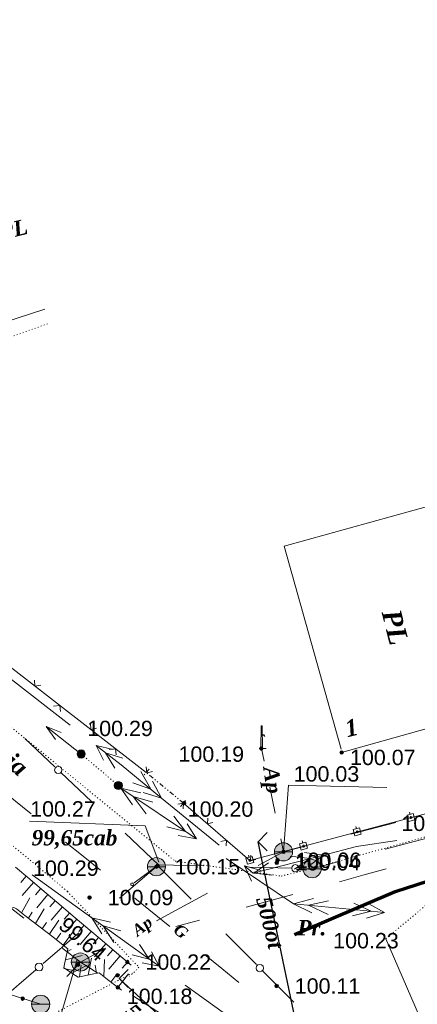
# Model space of a CAD drawing. Header units: millimetres. Extents: x 9396 to 25236, y 15106 to 31102.
# Tile 207 of 256: x 11428 to 11472, y 16550 to 16659. Entities that reach past the tile are written whole.
import ezdxf
from ezdxf.enums import TextEntityAlignment as Align

# ---------------------------------------------------------------- set-up
doc = ezdxf.new("R2010")
doc.units = ezdxf.units.MM
for name, pattern in [('DIVIDE', [1.25, 0.5, -0.25, 0, -0.25, 0, -0.25]), ('DOT', [0.25, 0, -0.25]), ('HIDDEN', [0.375, 0.25, -0.125])]:
    doc.linetypes.add(name, pattern=pattern)
for name, color, linetype, lineweight, true_color in [('1001010', 7, 'Continuous', 9, 0x000000), ('10010212', 7, 'Continuous', 9, 0x000000), ('1006010', 7, 'DOT', 9, 0x000000), ('1060000', 7, 'Continuous', 9, 0x000000), ('1070000', 7, 'DOT', 9, 0x000000), ('2030012', 7, 'Continuous', 9, 0x000000), ('21100200', 7, 'HIDDEN', 0, 0x800080), ('3000105', 7, 'DIVIDE', 9, 0x000000), ('3000130', 7, 'Continuous', 9, 0x000000), ('3000260', 7, 'Continuous', 9, 0x000000), ('5010210', 7, 'Continuous', 20, 0x008000), ('5010220', 7, 'Continuous', 30, 0x000000), ('5010420', 7, 'Continuous', 9, 0x000000), ('5010530', 7, 'Continuous', 9, 0x000000), ('6011210', 1, 'Continuous', 9, 0xff0000), ('6011300', 1, 'Continuous', 20, 0xff0000), ('8010120', 7, 'Continuous', 20, 0x0080ff), ('9010110', 7, 'Continuous', 9, 0x000000), ('9010120', 7, 'Continuous', 20, 0x000000)]:
    doc.layers.add(name, color=color, linetype=linetype, lineweight=lineweight, true_color=true_color)
doc.layers.add('Канализация', color=1, linetype='Continuous', lineweight=70)
doc.styles.add('1', font='timesbi.ttf', dxfattribs={"height": 0.0012697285})
doc.styles.add('10', font='timesbi.ttf', dxfattribs={"height": 0.001481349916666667})
doc.styles.add('12', font='timesbi.ttf', dxfattribs={"height": 0.001692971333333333})
doc.styles.add('2', font='timesbi.ttf', dxfattribs={"height": 0.001692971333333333})
doc.styles.add('9', font='timesbi.ttf', dxfattribs={"height": 0.001692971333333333})
doc.styles.add('F2', font='arial.ttf', dxfattribs={"height": 0.001692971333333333})

# ---------------------------------------------------------------- blocks, each defined once
blk = doc.blocks.new('SYMBOL5010420')
at = {"true_color": 0xffffff}
h = blk.add_hatch(color=7, dxfattribs=at)
edge = h.paths.add_edge_path()
edge.add_arc((0, 0), 0.5, 0, 360)
at = {"color": 18, "linetype": 'Continuous', "lineweight": 9, "true_color": 0x000000, "flags": 128}
blk.add_lwpolyline([(-0.5, 0), (0.5, 0)], dxfattribs=at)
at = {"color": 18, "linetype": 'Continuous', "lineweight": 9, "true_color": 0x000000}
blk.add_circle((0, 0), 0.5, dxfattribs=at)
blk = doc.blocks.new('SYMBOL21100200')
at = {"true_color": 0x800080}
h = blk.add_hatch(color=216, dxfattribs=at)
edge = h.paths.add_edge_path()
edge.add_arc((0, 0), 0.1, 0, 360)
at = {"color": 216, "linetype": 'Continuous', "lineweight": 0, "true_color": 0x800080}
blk.add_circle((0, 0), 0.1, dxfattribs=at)
blk = doc.blocks.new('SYMBOL5010530')
at = {"true_color": 0x000000}
for points in [[(-0.05, 0), (-0.025, 1.25), (0.025, 1.25), (0.05, 0)], [(0.025, 0.75), (0.15, 0.75), (0.175, 0.675), (0.15, 0.675), (0.125, 0.725), (0.025, 0.725)]]:
    blk.add_hatch(color=18, dxfattribs=at).paths.add_polyline_path(points)
at = {"color": 18, "linetype": 'Continuous', "lineweight": 0, "true_color": 0x000000, "flags": 128}
for points in [[(-0.05, 0), (-0.025, 1.25), (0.025, 1.25), (0.05, 0), (-0.05, 0)], [(0.025, 0.75), (0.15, 0.75), (0.175, 0.675), (0.15, 0.675), (0.125, 0.725), (0.025, 0.725), (0.025, 0.75)]]:
    blk.add_lwpolyline(points, close=True, dxfattribs=at)
blk.add_lwpolyline([(-0.125, 0), (0.25, 0)], dxfattribs=at)
blk = doc.blocks.new('SYMBOL5010220')
at = {"color": 18, "linetype": 'Continuous', "lineweight": 9, "true_color": 0x000000, "flags": 128}
blk.add_lwpolyline([(0.5, 0.5), (0, 0), (0.5, -0.5)], dxfattribs=at)
blk = doc.blocks.new('SYMBOL2030012')
at = {"true_color": 0xffffff}
h = blk.add_hatch(color=7, dxfattribs=at)
edge = h.paths.add_edge_path()
edge.add_arc((0, 0), 0.225, 0, 360)
at = {"true_color": 0x000000}
h = blk.add_hatch(color=18, dxfattribs=at)
edge = h.paths.add_edge_path()
edge.add_arc((0, 0), 0.05, 0, 360)
at = {"color": 18, "linetype": 'Continuous', "lineweight": 0, "true_color": 0x000000}
for radius in [0.225, 0.05]:
    blk.add_circle((0, 0), radius, dxfattribs=at)

msp = doc.modelspace()

# ---------------------------------------------------------------- linework, layer by layer
at = {"layer": '1001010', "color": 253}
for points in [[(11418.12113898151, 16642.98385991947, 0), (11421.62093498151, 16632.13425991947, 0), (11417.81399698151, 16630.90625991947, 0), (11420.33132498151, 16623.10225991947, 0), (11431.23438298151, 16626.61945991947, 0)], [(11476.72167233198, 16605.798395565, 0), (11457.59807504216, 16600.49698819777, 0), (11463.88934024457, 16578.09690496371, 0)], [(11476.72167233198, 16605.798395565, 0), (11483.09783048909, 16583.0954081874, 0.07890326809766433), (11463.95227064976, 16577.71835733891, 0.07890326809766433)]]:
    msp.add_polyline3d(points, dxfattribs=at)
at = {"layer": '10010212', "color": 253}
for p, q in [((11427.97088953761, 16565.07672905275), (11429.56088953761, 16563.72672905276)), ((11429.17088953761, 16564.06672905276), (11428.58088953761, 16563.37672905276)), ((11429.96088953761, 16563.38672905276), (11428.73088953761, 16561.93672905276)), ((11429.96088953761, 16563.38672905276), (11428.73088953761, 16561.93672905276)), ((11429.56088953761, 16563.72672905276), (11431.16088953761, 16562.37672905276)), ((11430.76088953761, 16562.71672905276), (11430.18088953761, 16562.02672905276)), ((11428.63088953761, 16560.02672905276), (11429.55088953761, 16561.69672905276)), ((11428.63088953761, 16560.02672905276), (11429.55088953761, 16561.69672905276)), ((11431.56088953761, 16562.03672905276), (11430.33088953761, 16560.58672905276)), ((11431.56088953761, 16562.03672905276), (11430.33088953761, 16560.58672905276)), ((11431.16088953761, 16562.37672905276), (11432.75088953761, 16561.02672905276)), ((11432.35088953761, 16561.35672905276), (11431.77088953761, 16560.67672905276)), ((11433.15088953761, 16560.68672905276), (11431.92088953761, 16559.23672905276)), ((11433.15088953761, 16560.68672905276), (11431.92088953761, 16559.23672905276)), ((11432.75088953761, 16561.02672905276), (11434.34088953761, 16559.66672905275)), ((11430.55088953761, 16558.54672905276), (11429.02088953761, 16559.73672905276)), ((11429.40088953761, 16559.43672905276), (11429.81088953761, 16560.11672905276)), ((11430.17088953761, 16558.84672905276), (11431.16088953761, 16560.46672905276)), ((11430.17088953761, 16558.84672905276), (11431.16088953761, 16560.46672905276)), ((11433.95088953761, 16560.00672905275), (11433.36088953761, 16559.31672905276)), ((11434.34088953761, 16559.66672905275), (11435.94088953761, 16558.31672905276)), ((11432.08088953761, 16557.36672905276), (11430.55088953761, 16558.54672905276)), ((11430.93088953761, 16558.25672905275), (11431.40088953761, 16558.94672905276)), ((11431.70088953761, 16557.65672905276), (11432.76088953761, 16559.23672905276)), ((11431.70088953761, 16557.65672905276), (11432.76088953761, 16559.23672905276)), ((11434.74088953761, 16559.32672905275), (11433.51088953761, 16557.88672905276)), ((11434.74088953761, 16559.32672905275), (11433.51088953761, 16557.88672905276)), ((11435.54088953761, 16558.65672905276), (11434.96088953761, 16557.96672905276)), ((11433.61088953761, 16556.17672905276), (11432.08088953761, 16557.36672905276)), ((11432.46088953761, 16557.06672905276), (11432.99088953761, 16557.77672905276)), ((11433.23088953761, 16556.47672905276), (11434.37088953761, 16557.99672905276)), ((11433.23088953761, 16556.47672905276), (11434.37088953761, 16557.99672905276)), ((11436.33088953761, 16557.97672905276), (11435.10088953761, 16556.52672905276)), ((11436.33088953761, 16557.97672905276), (11435.10088953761, 16556.52672905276)), ((11435.94088953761, 16558.31672905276), (11437.53088953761, 16556.96672905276)), ((11437.13088953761, 16557.30672905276), (11436.55088953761, 16556.61672905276)), ((11437.93088953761, 16556.62672905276), (11436.70088953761, 16555.17672905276)), ((11437.93088953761, 16556.62672905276), (11436.70088953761, 16555.17672905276)), ((11437.53088953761, 16556.96672905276), (11439.12088953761, 16555.61672905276)), ((11433.50088953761, 16554.82672905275), (11435.34088953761, 16555.30672905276)), ((11433.50088953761, 16554.82672905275), (11435.34088953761, 16555.30672905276)), ((11433.70088953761, 16555.77672905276), (11434.13088953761, 16555.99672905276)), ((11438.72088953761, 16555.94672905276), (11438.14088953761, 16555.26672905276)), ((11439.52088953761, 16555.27672905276), (11438.29088953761, 16553.82672905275)), ((11439.52088953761, 16555.27672905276), (11438.29088953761, 16553.82672905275)), ((11439.12088953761, 16555.61672905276), (11440.72088953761, 16554.25672905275)), ((11434.19088953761, 16553.38672905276), (11435.89088953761, 16554.24672905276)), ((11434.19088953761, 16553.38672905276), (11435.89088953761, 16554.24672905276)), ((11435.03088953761, 16552.97672905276), (11435.21088953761, 16554.24672905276)), ((11435.98088953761, 16553.16672905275), (11436.36088953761, 16555.02672905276)), ((11435.98088953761, 16553.16672905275), (11436.36088953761, 16555.02672905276)), ((11436.93088953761, 16553.36672905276), (11436.75088953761, 16554.24672905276)), ((11437.74088953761, 16552.98672905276), (11437.80088953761, 16554.88672905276)), ((11437.74088953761, 16552.98672905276), (11437.80088953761, 16554.88672905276)), ((11440.32088953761, 16554.59672905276), (11439.73088953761, 16553.90672905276)), ((11433.30088953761, 16553.87672905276), (11434.18088953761, 16553.69672905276)), ((11438.51088953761, 16552.38672905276), (11439.06088953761, 16553.10672905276)), ((11439.28088953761, 16551.79672905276), (11440.44088953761, 16553.29672905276)), ((11439.28088953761, 16551.79672905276), (11440.44088953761, 16553.29672905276)), ((11439.66088953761, 16551.49672905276), (11438.13088953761, 16552.68672905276))]:
    msp.add_line(p, q, dxfattribs=at)
for points in [[(11429.02088953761, 16559.73672905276, 0), (11428.09088953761, 16560.45672905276, 0), (11427.78088953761, 16560.61672905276, 0), (11427.38088953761, 16560.51672905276, 0)], [(11433.40088953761, 16554.35672905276, 0), (11433.76088953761, 16556.06672905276, 0), (11433.61088953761, 16556.17672905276, 0)], [(11434.60088953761, 16553.12672905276, 0), (11433.32088953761, 16553.94672905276, 0), (11433.40088953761, 16554.35672905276, 0)], [(11436.45088953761, 16553.26672905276, 0), (11434.89088953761, 16552.94672905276, 0), (11434.60088953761, 16553.12672905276, 0)], [(11438.13088953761, 16552.68672905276, 0), (11437.19088953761, 16553.41672905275, 0), (11436.45088953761, 16553.26672905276, 0)]]:
    msp.add_polyline3d(points, dxfattribs=at)
at = {"layer": '1006010', "color": 253}
msp.add_line((11439.32799098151, 16574.07785991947), (11435.21998298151, 16577.55265991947), dxfattribs=at)
at = {"layer": '1060000', "color": 253}
for points in [[(11457.53798698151, 16566.75745991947, 0), (11458.09203498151, 16574.11551991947, 0), (11468.93993898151, 16573.85091991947, 0)], [(11429.51720298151, 16570.14675991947, 0), (11442.27973240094, 16569.64257148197, 0), (11443.79145115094, 16565.61132148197, 0)], [(11492.89793503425, 16531.91018637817, 97.30677828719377), (11491.15682091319, 16532.226752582, 0), (11486.4874694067, 16532.30589413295, 0), (11481.65983479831, 16535.47155617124, 0), (11475.40765227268, 16541.96116334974, 0), (11468.82719098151, 16557.17265991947, 0)], [(11430.75798298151, 16549.93745991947, 0), (11417.08174698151, 16554.27175991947, 0), (11404.91088298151, 16554.27175991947, 0)], [(11434.78935549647, 16554.86828527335, 0), (11431.78168552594, 16544.59423163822, 199.78), (11441.52387302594, 16544.59423163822, 199.78)]]:
    msp.add_polyline3d(points, dxfattribs=at)
at = {"layer": '1070000', "color": 253}
for p, q in [((11433.70922898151, 16562.39017991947), (11377.03798698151, 16609.77745991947)), ((11433.70922898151, 16562.39017991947), (11441.56973098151, 16554.04391991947)), ((11421.21293698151, 16543.20759991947), (11441.10531498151, 16553.50207991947))]:
    msp.add_line(p, q, dxfattribs=at)
for points in [[(11383.55798098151, 16621.13745991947, 0), (11416.48100898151, 16628.28883991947, 0), (11417.36439298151, 16628.54123991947, 0), (11419.88822898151, 16620.84339991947, 0), (11431.49816898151, 16625.00779991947, 0)], [(11376.82397298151, 16621.92137991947, 0), (11445.58773898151, 16565.73617991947, 0), (11457.28011365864, 16564.08446016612, 0), (11460.55558698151, 16564.87705991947, 0)], [(11460.55558698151, 16564.87705991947, 0), (11543.21887498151, 16587.96113991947, 0), (11664.39722698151, 16617.32993991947, 0)], [(11468.82719098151, 16557.17265991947, 0), (11474.29118698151, 16561.73145991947, 0), (11485.73637898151, 16566.56225991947, 0), (11491.77277498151, 16568.62785991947, 0)], [(11441.56973098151, 16554.04391991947, 0), (11441.10531498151, 16553.50207991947, 0), (11440.56343498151, 16553.03767991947, 0)]]:
    msp.add_polyline3d(points, dxfattribs=at)
at = {"layer": '3000105', "color": 253}
for p, q in [((11442.72327686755, 16575.89754994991), (11442.02433271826, 16575.04815188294)), ((11446.50877498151, 16572.13505991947), (11442.40557498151, 16575.51145991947)), ((11446.19107309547, 16571.74896988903), (11446.89001724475, 16572.598367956))]:
    msp.add_line(p, q, dxfattribs=at)
at = {"layer": '3000130', "color": 253}
for p, q in [((11453.82716698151, 16565.81305991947), (11477.52020098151, 16572.12547991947)), ((11471.44088953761, 16571.12672905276), (11471.50088953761, 16570.88672905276)), ((11465.52088953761, 16569.54672905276), (11465.58088953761, 16569.30672905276)), ((11459.59088953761, 16567.96672905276), (11459.66088953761, 16567.72672905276)), ((11453.67088953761, 16566.39672905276), (11453.74088953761, 16566.14672905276))]:
    msp.add_line(p, q, dxfattribs=at)
for points in [[(11471.34088953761, 16570.11672905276, 0), (11472.03088953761, 16570.29672905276, 0), (11471.85088953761, 16570.97672905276, 0), (11471.16088953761, 16570.79672905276, 0), (11471.34088953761, 16570.11672905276, 0)], [(11471.59088953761, 16570.44672905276, 0), (11471.64088953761, 16570.45672905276, 0), (11471.68088953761, 16570.49672905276, 0), (11471.69088953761, 16570.54672905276, 0), (11471.68088953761, 16570.59672905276, 0), (11471.64088953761, 16570.63672905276, 0), (11471.59088953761, 16570.64672905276, 0), (11471.54088953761, 16570.63672905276, 0), (11471.51088953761, 16570.59672905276, 0), (11471.49088953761, 16570.54672905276, 0), (11471.51088953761, 16570.49672905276, 0), (11471.54088953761, 16570.45672905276, 0), (11471.59088953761, 16570.44672905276, 0)], [(11465.42088953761, 16568.53672905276, 0), (11466.11088953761, 16568.72672905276, 0), (11465.93088953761, 16569.39672905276, 0), (11465.24088953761, 16569.21672905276, 0), (11465.42088953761, 16568.53672905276, 0)], [(11465.67088953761, 16568.86672905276, 0), (11465.72088953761, 16568.87672905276, 0), (11465.76088953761, 16568.91672905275, 0), (11465.77088953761, 16568.96672905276, 0), (11465.76088953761, 16569.01672905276, 0), (11465.72088953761, 16569.05672905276, 0), (11465.67088953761, 16569.06672905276, 0), (11465.62088953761, 16569.05672905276, 0), (11465.58088953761, 16569.01672905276, 0), (11465.57088953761, 16568.96672905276, 0), (11465.58088953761, 16568.91672905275, 0), (11465.62088953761, 16568.87672905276, 0), (11465.67088953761, 16568.86672905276, 0)], [(11459.49088953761, 16566.95672905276, 0), (11460.18088953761, 16567.14672905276, 0), (11460.00088953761, 16567.81672905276, 0), (11459.31088953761, 16567.63672905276, 0), (11459.49088953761, 16566.95672905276, 0)], [(11459.75088953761, 16567.28672905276, 0), (11459.80088953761, 16567.30672905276, 0), (11459.84088953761, 16567.33672905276, 0), (11459.85088953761, 16567.38672905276, 0), (11459.84088953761, 16567.43672905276, 0), (11459.80088953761, 16567.47672905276, 0), (11459.75088953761, 16567.49672905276, 0), (11459.70088953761, 16567.47672905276, 0), (11459.66088953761, 16567.43672905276, 0), (11459.65088953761, 16567.38672905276, 0), (11459.66088953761, 16567.33672905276, 0), (11459.70088953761, 16567.30672905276, 0), (11459.75088953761, 16567.28672905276, 0)], [(11453.57088953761, 16565.38672905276, 0), (11454.26088953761, 16565.56672905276, 0), (11454.08088953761, 16566.24672905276, 0), (11453.39088953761, 16566.05672905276, 0), (11453.57088953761, 16565.38672905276, 0)], [(11453.83088953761, 16565.71672905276, 0), (11453.88088953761, 16565.72672905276, 0), (11453.91088953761, 16565.76672905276, 0), (11453.93088953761, 16565.81672905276, 0), (11453.91088953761, 16565.86672905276, 0), (11453.88088953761, 16565.89672905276, 0), (11453.83088953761, 16565.91672905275, 0), (11453.78088953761, 16565.89672905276, 0), (11453.74088953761, 16565.86672905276, 0), (11453.73088953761, 16565.81672905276, 0), (11453.74088953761, 16565.76672905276, 0), (11453.78088953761, 16565.72672905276, 0), (11453.83088953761, 16565.71672905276, 0)]]:
    msp.add_polyline3d(points, close=True, dxfattribs=at)
at = {"layer": '3000260', "color": 253}
for p, q in [((11383.55798098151, 16621.13745991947), (11442.40557498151, 16575.51145991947)), ((11446.50877498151, 16572.13505991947), (11453.82716698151, 16565.81305991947))]:
    msp.add_line(p, q, dxfattribs=at)
for points in [[(11430.08088953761, 16585.69672905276, 0), (11430.13088953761, 16585.02672905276, 0), (11430.77088953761, 16585.16672905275, 0)], [(11432.16088953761, 16582.81672905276, 0), (11432.86088953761, 16582.90672905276, 0), (11432.93088953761, 16582.22672905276, 0)], [(11436.24088953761, 16580.92672905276, 0), (11436.29088953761, 16580.25672905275, 0), (11436.93088953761, 16580.38672905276, 0)], [(11438.32088953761, 16578.04672905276, 0), (11439.02088953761, 16578.13672905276, 0), (11439.09088953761, 16577.44672905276, 0)], [(11442.40088953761, 16576.14672905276, 0), (11442.45088953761, 16575.47672905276, 0), (11443.10088953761, 16575.60672905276, 0)], [(11445.88088953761, 16572.01672905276, 0), (11446.51088953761, 16572.12672905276, 0), (11446.48088953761, 16571.49672905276, 0)], [(11449.20088953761, 16570.46672905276, 0), (11449.15088953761, 16569.85672905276, 0), (11449.74088953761, 16570.00672905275, 0)], [(11450.62088953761, 16567.91672905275, 0), (11451.25088953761, 16568.03672905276, 0), (11451.21088953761, 16567.40672905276, 0)], [(11453.94088953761, 16566.37672905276, 0), (11453.89088953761, 16565.76672905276, 0), (11454.47088953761, 16565.91672905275, 0)]]:
    msp.add_polyline3d(points, dxfattribs=at)
at = {"layer": '5010210'}
for p, q in [((11455.12088953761, 16578.16672905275), (11455.42088953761, 16576.74672905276)), ((11456.63088953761, 16571.03672905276), (11456.03088953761, 16573.88672905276)), ((11464.97088953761, 16568.69672905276), (11469.93088953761, 16569.98672905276)), ((11457.23088953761, 16568.18672905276), (11457.54088953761, 16566.75672905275)), ((11460.02088953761, 16567.40672905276), (11457.54088953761, 16566.75672905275)), ((11457.54088953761, 16566.75672905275), (11454.74088953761, 16565.23672905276)), ((11424.75088953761, 16562.66672905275), (11428.90088953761, 16559.43672905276)), ((11443.54088953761, 16559.15672905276), (11449.14088953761, 16562.19672905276)), ((11435.14088953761, 16554.59672905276), (11433.06088953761, 16556.20672905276)), ((11437.94088953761, 16556.11672905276), (11435.14088953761, 16554.59672905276)), ((11433.65088953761, 16553.01672905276), (11435.14088953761, 16554.59672905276)), ((11437.05088953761, 16553.36672905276), (11435.14088953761, 16554.59672905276)), ((11440.87088953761, 16550.90672905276), (11444.69088953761, 16548.44672905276))]:
    msp.add_line(p, q, dxfattribs=at)
at = {"layer": '5010220', "color": 253}
for p, q in [((11461.066442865, 16537.587155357), (11454.75027298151, 16567.88027991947)), ((11439.40154498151, 16552.78317991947), (11449.41840427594, 16543.58641913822))]:
    msp.add_line(p, q, dxfattribs=at)
at = {"layer": '6011210'}
msp.add_line((11435.21998298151, 16577.55265991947), (11431.37796367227, 16580.5938583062), dxfattribs=at)
msp.add_polyline3d([(11432.40058278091, 16579.14670587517, 0), (11431.37796367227, 16580.5938583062, 0), (11431.37796367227, 16580.5938583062, 0), (11433.0212355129, 16579.93079144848, 0)], dxfattribs=at)
at = {"layer": '6011300'}
for p, q in [((11434.02088953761, 16580.71672905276), (11427.53088953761, 16585.77672905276)), ((11439.58088953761, 16573.78672905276), (11447.95088953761, 16568.18672905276)), ((11439.58088953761, 16573.78672905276), (11441.79088953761, 16573.26672905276)), ((11439.58088953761, 16573.78672905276), (11440.90088953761, 16571.93672905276)), ((11444.08088953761, 16572.69672905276), (11443.08088953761, 16574.55672905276)), ((11444.08088953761, 16572.69672905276), (11442.06088953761, 16573.31672905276)), ((11450.45088953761, 16567.47672905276), (11444.08088953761, 16572.69672905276)), ((11451.20088953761, 16566.00672905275), (11458.64088953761, 16561.02672905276)), ((11461.95088953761, 16566.39672905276), (11459.86088953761, 16566.67672905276)), ((11461.95088953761, 16566.39672905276), (11460.26088953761, 16565.13672905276)), ((11429.82088953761, 16564.21672905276), (11436.41088953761, 16559.47672905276)), ((11458.64088953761, 16561.02672905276), (11460.83088953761, 16561.61672905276)), ((11458.64088953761, 16561.02672905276), (11468.66088953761, 16560.05672905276)), ((11458.64088953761, 16561.02672905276), (11460.68088953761, 16560.02672905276)), ((11436.41088953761, 16559.47672905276), (11443.81088953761, 16554.13672905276)), ((11436.41088953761, 16559.47672905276), (11438.44088953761, 16558.99672905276)), ((11436.41088953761, 16559.47672905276), (11437.50088953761, 16557.69672905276)), ((11446.70088953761, 16552.05672905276), (11453.28088953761, 16547.31672905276))]:
    msp.add_line(p, q, dxfattribs=at)
for points in [[(11444.08088953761, 16572.69672905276, 0), (11439.63088953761, 16576.34672905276, 0), (11436.86088953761, 16578.50672905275, 0)], [(11437.67088953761, 16576.85672905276, 0), (11436.86088953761, 16578.50672905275, 0), (11438.74088953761, 16578.05672905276, 0)], [(11438.95088953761, 16575.98672905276, 0), (11437.92088953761, 16577.68672905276, 0), (11439.81088953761, 16577.09672905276, 0)], [(11442.89088953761, 16573.67672905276, 0), (11440.93088953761, 16574.37672905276, 0), (11442.89088953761, 16573.67672905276, 0), (11441.80088953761, 16575.60672905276, 0)], [(11440.97088953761, 16572.85672905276, 0), (11443.13088953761, 16572.24672905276, 0), (11440.97088953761, 16572.85672905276, 0), (11442.39088953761, 16570.94672905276, 0)], [(11445.45088953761, 16570.69672905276, 0), (11446.74088953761, 16568.99672905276, 0), (11444.68088953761, 16569.52672905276, 0)], [(11446.90088953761, 16569.84672905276, 0), (11447.95088953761, 16568.18672905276, 0), (11445.92088953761, 16568.57672905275, 0)], [(11470.02088953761, 16567.99672905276, 0), (11465.59088953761, 16567.33672905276, 0), (11461.95088953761, 16566.39672905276, 0)], [(11461.95088953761, 16566.39672905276, 0), (11454.21088953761, 16564.39672905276, 0), (11453.23088953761, 16565.19672905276, 0)], [(11460.46088953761, 16566.00672905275, 0), (11458.74088953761, 16564.84672905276, 0), (11460.46088953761, 16566.00672905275, 0), (11458.27088953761, 16566.26672905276, 0)], [(11454.00088953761, 16563.53672905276, 0), (11453.23088953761, 16565.19672905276, 0), (11455.09088953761, 16564.70672905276, 0)], [(11456.25088953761, 16564.19672905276, 0), (11454.28088953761, 16564.40672905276, 0), (11455.90088953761, 16565.55672905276, 0)], [(11460.31088953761, 16560.86672905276, 0), (11462.49088953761, 16561.35672905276, 0), (11460.31088953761, 16560.86672905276, 0), (11462.46088953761, 16559.85672905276, 0)], [(11465.28088953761, 16561.08672905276, 0), (11467.21088953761, 16560.19672905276, 0), (11465.14088953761, 16559.69672905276, 0)], [(11466.96088953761, 16561.02672905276, 0), (11468.66088953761, 16560.05672905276, 0), (11466.69088953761, 16559.43672905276, 0)], [(11437.64088953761, 16558.58672905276, 0), (11439.61088953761, 16558.02672905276, 0), (11437.64088953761, 16558.58672905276, 0), (11438.82088953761, 16556.74672905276, 0)], [(11441.67088953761, 16556.54672905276, 0), (11442.74088953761, 16554.90672905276, 0), (11440.85088953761, 16555.40672905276, 0)], [(11442.97088953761, 16555.73672905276, 0), (11443.81088953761, 16554.13672905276, 0), (11441.95088953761, 16554.49672905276, 0)]]:
    msp.add_polyline3d(points, dxfattribs=at)
at = {"layer": '8010120'}
for p, q in [((11429.69088953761, 16570.93672905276), (11425.87088953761, 16574.03672905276)), ((11433.51088953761, 16567.83672905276), (11435.43088953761, 16566.28672905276)), ((11435.43088953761, 16566.28672905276), (11437.34088953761, 16564.73672905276)), ((11466.29088953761, 16564.17672905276, 32.42618044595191), (11468.87088953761, 16564.88672905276, 32.42618044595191)), ((11463.72088953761, 16563.46672905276, 32.42618044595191), (11466.29088953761, 16564.17672905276, 32.42618044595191)), ((11444.99088953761, 16558.53672905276), (11441.16088953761, 16561.63672905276)), ((11458.57088953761, 16562.04672905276, 32.42618044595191), (11453.41088953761, 16560.63672905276, 32.42618044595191)), ((11445.68088953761, 16558.50672905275, 32.42618044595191), (11448.26088953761, 16559.21672905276, 32.42618044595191)), ((11448.81088953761, 16555.44672905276), (11450.72088953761, 16553.89672905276)), ((11450.72088953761, 16553.89672905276), (11452.63088953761, 16552.34672905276))]:
    msp.add_line(p, q, dxfattribs=at)
at = {"layer": '9010110', "color": 253}
msp.add_line((11443.73798698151, 16565.31745991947), (11441.08726650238, 16563.3518350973), dxfattribs=at)
msp.add_polyline3d([(11440.99629191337, 16563.17314193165, 0), (11440.97619572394, 16563.24814193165, 0), (11440.92129191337, 16563.30304574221, 0), (11440.84629191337, 16563.32314193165, 0), (11440.77129191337, 16563.30304574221, 0), (11440.7163881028, 16563.24814193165, 0), (11440.69629191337, 16563.17314193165, 0), (11440.7163881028, 16563.09814193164, 0), (11440.77129191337, 16563.04323812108, 0), (11440.84629191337, 16563.02314193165, 0), (11440.92129191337, 16563.04323812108, 0), (11440.97619572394, 16563.09814193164, 0), (11440.99629191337, 16563.17314193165, 0)], close=True, dxfattribs=at)
at = {"layer": '9010120', "color": 253}
for p, q in [((11432.33088953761, 16576.13672905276), (11429.02088953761, 16579.27672905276)), ((11436.38088953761, 16572.29672905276), (11432.99088953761, 16575.50672905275)), ((11440.06088953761, 16568.80672905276), (11443.74088953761, 16565.31672905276)), ((11473.51088953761, 16568.31672905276), (11468.74088953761, 16567.03672905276)), ((11443.74088953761, 16565.31672905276), (11439.44088953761, 16561.63672905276)), ((11443.66088953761, 16565.21672905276), (11447.34088953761, 16561.53672905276)), ((11448.77088953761, 16565.19672905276), (11443.74088953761, 16565.31672905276)), ((11453.81088953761, 16565.06672905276), (11458.44088953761, 16564.95672905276)), ((11431.02088953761, 16554.42672905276), (11434.97088953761, 16557.80672905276)), ((11454.55088953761, 16554.31672905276), (11451.17088953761, 16557.69672905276)), ((11426.19088953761, 16550.29672905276), (11430.23088953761, 16553.74672905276)), ((11458.68088953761, 16550.17672905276), (11455.22088953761, 16553.63672905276))]:
    msp.add_line(p, q, dxfattribs=at)
for points in [[(11432.70088953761, 16575.38672905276, 0), (11432.90088953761, 16575.43672905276, 0), (11433.05088953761, 16575.58672905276, 0), (11433.10088953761, 16575.78672905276, 0), (11433.05088953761, 16575.98672905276, 0), (11432.90088953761, 16576.13672905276, 0), (11432.70088953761, 16576.18672905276, 0), (11432.50088953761, 16576.13672905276, 0), (11432.35088953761, 16575.98672905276, 0), (11432.30088953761, 16575.78672905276, 0), (11432.35088953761, 16575.58672905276, 0), (11432.50088953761, 16575.43672905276, 0), (11432.70088953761, 16575.38672905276, 0)], [(11458.84088953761, 16564.54672905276, 0), (11459.04088953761, 16564.59672905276, 0), (11459.19088953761, 16564.74672905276, 0), (11459.25088953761, 16564.94672905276, 0), (11459.19088953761, 16565.14672905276, 0), (11459.04088953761, 16565.28672905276, 0), (11458.84088953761, 16565.34672905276, 0), (11458.64088953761, 16565.28672905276, 0), (11458.50088953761, 16565.14672905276, 0), (11458.44088953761, 16564.94672905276, 0), (11458.50088953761, 16564.74672905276, 0), (11458.64088953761, 16564.59672905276, 0), (11458.84088953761, 16564.54672905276, 0)], [(11430.58088953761, 16553.61672905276, 0), (11430.80088953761, 16553.67672905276, 0), (11430.95088953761, 16553.83672905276, 0), (11431.01088953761, 16554.04672905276, 0), (11430.95088953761, 16554.26672905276, 0), (11430.80088953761, 16554.42672905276, 0), (11430.58088953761, 16554.48672905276, 0), (11430.36088953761, 16554.42672905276, 0), (11430.20088953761, 16554.26672905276, 0), (11430.15088953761, 16554.04672905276, 0), (11430.20088953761, 16553.83672905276, 0), (11430.36088953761, 16553.67672905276, 0), (11430.58088953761, 16553.61672905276, 0)], [(11454.92088953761, 16553.52672905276, 0), (11455.13088953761, 16553.57672905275, 0), (11455.28088953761, 16553.73672905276, 0), (11455.34088953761, 16553.93672905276, 0), (11455.28088953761, 16554.14672905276, 0), (11455.13088953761, 16554.29672905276, 0), (11454.92088953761, 16554.34672905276, 0), (11454.72088953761, 16554.29672905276, 0), (11454.57088953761, 16554.14672905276, 0), (11454.51088953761, 16553.93672905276, 0), (11454.57088953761, 16553.73672905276, 0), (11454.72088953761, 16553.57672905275, 0), (11454.92088953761, 16553.52672905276, 0)]]:
    msp.add_polyline3d(points, close=True, dxfattribs=at)
msp.add_polyline3d([(11459.35088953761, 16564.92672905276, 0), (11460.70088953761, 16564.89672905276, 0), (11463.77088953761, 16565.71672905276, 0)], dxfattribs=at)
at = {"layer": 'Канализация'}
msp.add_lwpolyline([(12482.64566970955, 16828.36200934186), (12395.02478846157, 16816.41383611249), (12319.12136922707, 16796.90720522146), (12252.64421192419, 16776.55960369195), (12190.49239309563, 16759.14786976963), (12087.58429673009, 16730.1227876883), (12024.07397087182, 16711.52263233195), (11976.95217214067, 16696.8274047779), (11933.13733160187, 16684.23489011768), (11881.80316998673, 16672.65406536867), (11826.69232594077, 16656.62700990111), (11776.03530677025, 16643.39049736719), (11736.67224670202, 16635.57852316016), (11703.65781926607, 16626.1453027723), (11644.92726752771, 16610.64723942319), (11593.61359440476, 16594.35312553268), (11558.47169705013, 16585.74753431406), (11511.56869408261, 16574.37937143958), (11502.07665564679, 16572.20204938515), (11485.34733511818, 16567.33690798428), (11469.8708347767, 16562.33525987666), (11458.74567240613, 16557.6150995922)], dxfattribs=at)

# ---------------------------------------------------------------- block references
at = {"layer": '2030012', "color": 253, "xscale": 2, "yscale": 2, "zscale": 2}
for p in [(11435.21998298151, 16577.55265991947), (11439.32799098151, 16574.07785991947)]:
    msp.add_blockref('SYMBOL2030012', p, dxfattribs=at)
at = {"layer": '21100200', "xscale": 2, "yscale": 2, "zscale": 2}
for p in [(11455.09798098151, 16578.15745991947, 200.38), (11435.21798098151, 16577.55745991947, 200.58), (11463.95227064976, 16577.71835733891, 200.14), (11446.57798098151, 16572.13745991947, 200.4), (11456.87798098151, 16565.82745991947, 200.116), (11456.88198098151, 16565.82745991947, 200.116), (11457.53798098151, 16566.75745991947, 200.06), (11443.52286098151, 16565.11771991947, 200.30538), (11443.65798098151, 16565.21745991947, 200.54), (11456.79100098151, 16565.55395991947, 200.08586), (11456.79198098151, 16565.55345991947, 200.086), (11436.15066098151, 16561.71525991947, 200.17172), (11434.88102098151, 16554.30893991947, 199.7071), (11440.31798098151, 16554.59745991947, 200.44), (11439.23798098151, 16553.13745991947, 199.28), (11439.27798098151, 16551.79745991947, 200.36), (11456.77798098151, 16551.95745991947, 200.22), (11428.76758098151, 16550.56965991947, 200.0041)]:
    msp.add_blockref('SYMBOL21100200', p, dxfattribs=at)
at = {"layer": '5010220', "color": 253, "xscale": 2, "yscale": 2, "zscale": 2}
for p in [(11454.75027298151, 16567.88027991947), (11439.40154498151, 16552.78317991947)]:
    msp.add_blockref('SYMBOL5010220', p, dxfattribs=at)
at = {"layer": '5010420', "color": 253, "xscale": 2, "yscale": 2, "zscale": 2}
for p in [(11457.53798698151, 16566.75745991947), (11443.52286098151, 16565.11771991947), (11460.69798098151, 16564.89745991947), (11435.13798898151, 16554.59745991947), (11430.75798298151, 16549.93745991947)]:
    msp.add_blockref('SYMBOL5010420', p, dxfattribs=at)
at = {"layer": '5010530', "color": 253, "xscale": 2, "yscale": 2, "zscale": 2}
msp.add_blockref('SYMBOL5010530', (11455.12077898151, 16578.16865991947), dxfattribs=at)

# ---------------------------------------------------------------- texts
at = {"layer": '1001010', "color": 253, "style": '9'}
for height, rotation, p in [(1.692971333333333, 13.69999999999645, (11426.22418998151, 16635.06305991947)), (2.123832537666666, 284.1999999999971, (11469.37987368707, 16593.44765026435, 0.52))]:
    msp.add_text('PL', height=height, rotation=rotation, dxfattribs=at).set_placement(p, align=Align.MIDDLE_LEFT)
at = {"layer": '1001010', "color": 1, "true_color": 0xff0000, "style": '10'}
msp.add_text('1', height=1.833911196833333, rotation=13.50000000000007, dxfattribs=at).set_placement((11464.35987368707, 16580.28765026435, 10.92), align=Align.MIDDLE_LEFT)
at = {"layer": '1070000', "color": 253, "style": '2'}
msp.add_text('str.S.Kovalevskaia', height=1.895281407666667, rotation=321.2999999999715, dxfattribs=at).set_placement((11412.08977998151, 16589.24292004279), align=Align.MIDDLE_LEFT)
msp.add_text('Pr.', height=1.692971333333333, dxfattribs=at).set_placement((11459.05977798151, 16558.39565991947), align=Align.MIDDLE_LEFT)
at = {"layer": '21100200', "color": 253, "style": 'F2'}
for s, p in [('100.29', (11435.89798098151, 16580.37745991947, 200.58)), ('100.19', (11445.95798098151, 16577.53745991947, 158.22)), ('100.07', (11464.87227064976, 16577.17835733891, 200.14)), ('100.03', (11458.65798098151, 16575.35745991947, 200.06)), ('100.27', (11429.59798098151, 16571.49745991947, 200.54)), ('100.20', (11446.97798098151, 16571.47745991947, 200.4)), ('100.11', (11470.54020098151, 16569.90547991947, -0.008980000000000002)), ('100.15', (11445.52286098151, 16565.11771991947, 200.30538)), ('100.04', (11458.79100098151, 16565.55395991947, 200.08586)), ('100.04', (11458.79198098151, 16565.55345991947, 200.086)), ('100.06', (11458.87798098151, 16565.82745991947, 200.116)), ('100.06', (11458.88198098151, 16565.82745991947, 200.116)), ('100.29', (11429.91798098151, 16564.95745991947, 200.58)), ('100.09', (11438.15066098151, 16561.71525991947, 200.17172)), ('100.23', (11463.01798098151, 16556.95745991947, 200.46)), ('100.22', (11442.31798098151, 16554.59745991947, 200.44)), ('100.11', (11458.77798098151, 16551.95745991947, 200.22)), ('100.18', (11440.25798098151, 16550.81745991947, 200.36))]:
    msp.add_text(s, height=1.692971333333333, dxfattribs=at).set_placement(p, align=Align.MIDDLE_LEFT)
msp.add_text('99.64', height=1.692971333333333, rotation=318.6999999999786, dxfattribs=at).set_placement((11433.15798098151, 16559.07745991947, 199.28), align=Align.MIDDLE_LEFT)
at = {"layer": '5010210', "color": 253}
for height, rotation, style, p in [(1.692971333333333, 278.3999999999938, '2', (11456.13088953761, 16576.16172905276)), (1.2697285, 37.19999999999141, '1', (11441.06088953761, 16557.87672905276))]:
    msp.add_text('Ap', height=height, rotation=rotation, dxfattribs=dict(at, style=style)).set_placement(p, align=Align.MIDDLE_LEFT)
at = {"layer": '5010220', "color": 253, "style": '2'}
for s, rotation, p in [('500ot', 284.1000000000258, (11455.32835792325, 16561.77371763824)), ('500ст', 314.7000000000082, (11440.44997462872, 16549.58479952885))]:
    msp.add_text(s, height=1.692971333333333, rotation=rotation, dxfattribs=at).set_placement(p, align=Align.MIDDLE_LEFT)
at = {"layer": '5010420', "color": 253, "style": '12'}
msp.add_text('99,65cab', height=1.692971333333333, dxfattribs=at).set_placement((11429.76286098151, 16568.31771991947), align=Align.MIDDLE_LEFT)
at = {"layer": '8010120', "color": 253, "style": '1'}
msp.add_text('G', height=1.2697285, rotation=319.5999999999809, dxfattribs=at).set_placement((11445.70588953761, 16558.45672905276), align=Align.MIDDLE_LEFT)

doc.saveas('drawing.dxf')
